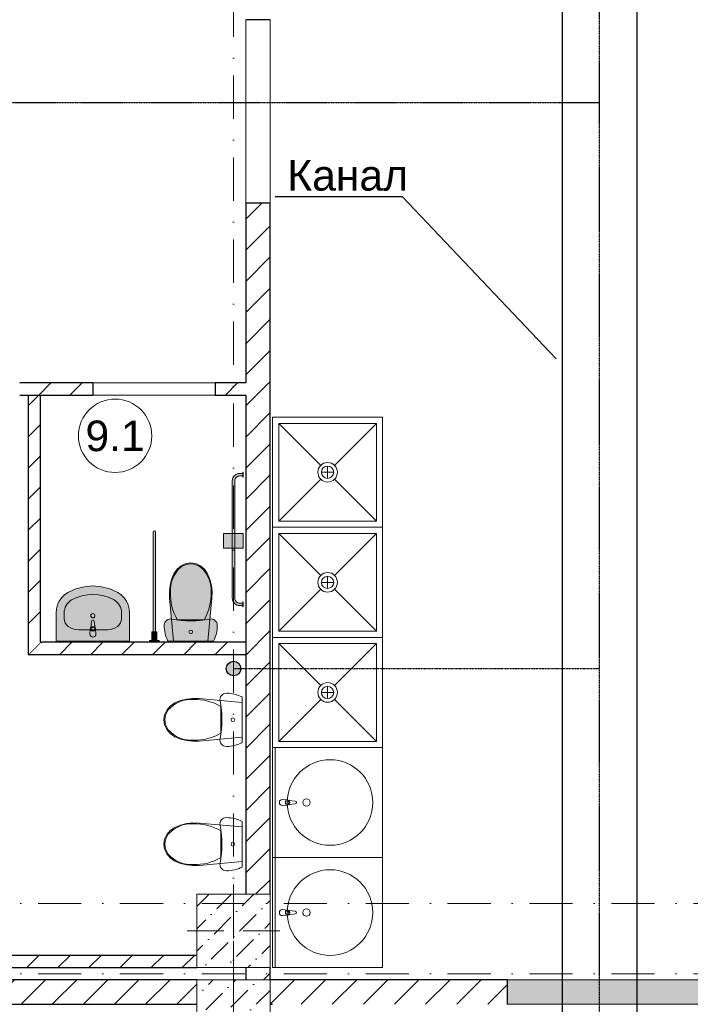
# Model space of a CAD drawing. Header units: millimetres. Extents: x -2890 to 117730, y -526 to 88572.
# Tile 45 of 65: x 66336 to 71824, y 35046 to 43096. Entities that reach past the tile are written whole.
import ezdxf
from ezdxf import colors
from ezdxf.entities.mleader import LeaderData, LeaderLine
from ezdxf.math import Vec2, Vec3

# ---------------------------------------------------------------- set-up
doc = ezdxf.new("R2010")
doc.units = ezdxf.units.MM
doc.header["$MEASUREMENT"] = 0
doc.set_wipeout_variables(frame=1)
doc.linetypes.add('Wipeout_Contour', pattern=[1000, 0, -1000])
doc.linetypes.add('Штрихпунктирная', pattern=[6.702778, 3.527778, -1.763889, 0, -1.411111])
for name, color, linetype in [('ВК_К1', 34, 'Continuous'), ('ВК_Размер', 7, 'Continuous'), ('ВК_Текст', 7, 'Continuous'), ('Интерьер - Оборудование', 7, 'Continuous'), ('Конструктив - Колонны', 7, 'Continuous'), ('Конструктив - Стены блок 100 нов', 7, 'Continuous'), ('Конструктив - Стены Блок 200 нов', 7, 'Continuous'), ('Элемент Модели - Зона', 7, 'Continuous'), ('Элемент Модели - Оси', 7, 'Continuous')]:
    doc.layers.add(name, color=color, linetype=linetype)
doc.styles.get("Standard").update_dxf_attribs({"font": 'ARIALUNI.TTF', "height": 250})
doc.styles.add('СГЕНЕРИР_СТИЛЬ_4', font='arial.ttf')
pattern_1 = [(45, (-30913.89, 8295.99), (-127.27922, 127.27922), [])]
pattern_2 = [(45, (-30913.9, 8296), (-183.84776, 183.84776), [195, -65, 0, -65]), (45, (-30890.9, 8502.82), (-183.84776, 183.84776), [195, -65, 0, -65])]

# ---------------------------------------------------------------- blocks, each defined once
blk = doc.blocks.new('_None')

msp = doc.modelspace()

# ---------------------------------------------------------------- hatches: boundary and pattern name
at = {"layer": 'Интерьер - Оборудование', "linetype": 'Continuous', "lineweight": 0, "ltscale": 100}
msp.add_hatch(color=255, dxfattribs=at).paths.add_polyline_path([(66960, 38073.5), (66956, 38115.5, 0.12102), (66952.8, 38125), (66946.1, 38177.9, 0.882566), (66923.9, 38177.9), (66917.3, 38125, 0.12102), (66914, 38115.5), (66910, 38073.5, 1)])

# ---------------------------------------------------------------- linework, layer by layer
at = {"layer": 'ВК_Размер'}
msp.add_lwpolyline([(70777.2, 54996), (71385.6, 54996), (71385.6, 23047.4), (70777.2, 23047.4)], close=True, dxfattribs=at)
at = {"layer": 'Интерьер - Оборудование', "color": 7, "linetype": 'Continuous', "lineweight": 5, "ltscale": 100}
for p, q in [((69256.1, 39796), (68456.1, 39796)), ((68456.1, 39796), (68456.1, 38996)), ((68456.1, 39796), (68799.5, 39452.6)), ((69256.1, 39796), (68912.7, 39452.6)), ((69256.1, 38996), (69256.1, 39796)), ((68906.1, 39396), (68806.1, 39396)), ((68856.1, 39346), (68856.1, 39446)), ((68456.1, 38996), (68799.5, 39339.4)), ((69256.1, 38996), (68912.7, 39339.4)), ((68456.1, 38996), (69256.1, 38996)), ((69256.1, 38896), (68456.1, 38896)), ((68456.1, 38896), (68456.1, 38096)), ((68456.1, 38896), (68799.5, 38552.6)), ((69256.1, 38896), (68912.7, 38552.6)), ((69256.1, 38096), (69256.1, 38896)), ((68906.1, 38496), (68806.1, 38496)), ((68856.1, 38446), (68856.1, 38546)), ((68456.1, 38096), (68799.5, 38439.4)), ((69256.1, 38096), (68912.7, 38439.4)), ((66700.3, 38199.5), (66700.3, 38245.3)), ((67169.8, 38199.5), (67169.8, 38245.3)), ((67736.1, 38189.2), (67627.2, 38189.2)), ((67845.1, 38189.2), (67736.1, 38189.2)), ((66816.2, 38108.5), (67053.9, 38108.5)), ((66921.4, 38098.4), (66921.4, 38113.3)), ((66948.6, 38098.4), (66921.4, 38098.4)), ((66948.6, 38113.3), (66948.6, 38098.4)), ((68456.1, 38096), (69256.1, 38096)), ((69256.1, 37996), (68456.1, 37996)), ((68456.1, 37996), (68456.1, 37196)), ((68456.1, 37996), (68799.5, 37652.6)), ((69256.1, 37996), (68912.7, 37652.6)), ((69256.1, 37196), (69256.1, 37996)), ((68906.1, 37596), (68806.1, 37596)), ((68856.1, 37546), (68856.1, 37646)), ((68456.1, 37196), (68799.5, 37539.4)), ((69256.1, 37196), (68912.7, 37539.4)), ((67983.1, 37481), (67983.1, 37372)), ((67983.1, 37372), (67983.1, 37263.1)), ((68456.1, 37196), (69256.1, 37196)), ((69306.1, 36246), (69306.1, 37146)), ((68511, 36709.6), (68525.9, 36709.6)), ((68511, 36682.4), (68511, 36709.6)), ((68525.9, 36682.4), (68511, 36682.4)), ((67983.1, 36463.9), (67983.1, 36354.9)), ((67983.1, 36354.9), (67983.1, 36246)), ((69306.1, 35346), (69306.1, 36246)), ((68511, 35809.6), (68525.9, 35809.6)), ((68511, 35782.4), (68511, 35809.6)), ((68525.9, 35782.4), (68511, 35782.4))]:
    msp.add_line(p, q, dxfattribs=at)
at = {"layer": 'Интерьер - Оборудование', "color": 7, "linetype": 'Continuous', "lineweight": 5, "ltscale": 100, "flags": 128}
for points in [[(66960, 38073.5), (66956, 38115.5, 0.12102), (66952.8, 38125), (66946.1, 38177.9, 0.882566), (66923.9, 38177.9), (66917.3, 38125, 0.12102), (66914, 38115.5), (66910, 38073.5, 1)], [(68486.1, 36671), (68528.1, 36675, 0.12102), (68537.6, 36678.3), (68590.5, 36684.9, 0.882566), (68590.5, 36707.1), (68537.6, 36713.7, 0.12102), (68528.1, 36717), (68486.1, 36721, 1)], [(68486.1, 35771), (68528.1, 35775, 0.12102), (68537.6, 35778.3), (68590.5, 35784.9, 0.882566), (68590.5, 35807.1), (68537.6, 35813.7, 0.12102), (68528.1, 35817), (68486.1, 35821, 1)]]:
    msp.add_lwpolyline(points, format="xyb", close=True, dxfattribs=at)
at = {"layer": 'Интерьер - Оборудование', "color": 7, "linetype": 'Continuous', "lineweight": 5, "ltscale": 100}
for centre, radius in [((68856.1, 39396), 80), ((68856.1, 39396), 50), ((68856.1, 38496), 80), ((68856.1, 38496), 50), ((66935, 38223.3), 17.5), ((68856.1, 37596), 80), ((68856.1, 37596), 50), ((68876.1, 36696), 350), ((68682.9, 36696), 30), ((68876.1, 35796), 350), ((68682.9, 35796), 30)]:
    msp.add_circle(centre, radius, dxfattribs=at)
for centre, radius, start, end in [((66935, 38113.6), 21.1, 32.77103, 147.22897), ((66935, 38113.3), 13.6, 0, 180), ((68525.9, 36696), 13.6, 270, 90), ((68526.2, 36696), 21.1, 302.77103, 57.22897), ((68525.9, 35796), 13.6, 270, 90), ((68526.2, 35796), 21.1, 302.77103, 57.22897)]:
    msp.add_arc(centre, radius, start, end, dxfattribs=at)
for centre, major_axis, ratio, start_param, end_param in [((67736.9, 38508.9), (0, 138.6), 0.999377, 0.005861, 0.632505), ((67735.3, 38508.9), (0, 138.6), 0.999377, 5.650681, 6.277324), ((67825.6, 38428.5), (0, 257.1), 0.999377, 0.725939, 1.626528), ((67646.6, 38428.5), (0, 257.1), 0.999377, 4.656662, 5.55725), ((66935, 38016.2), (0, 381.8), 0.956522, 5.78621, 6.78016), ((67994.2, 38404.1), (0, 425.5), 0.999377, 1.547181, 2.100201), ((67478, 38404.1), (0, 425.5), 0.999377, 4.182987, 4.736007), ((66816.2, 38245.3), (0, 121.2), 0.956522, 0.496975, 1.570796), ((67053.9, 38245.3), (0, 121.2), 0.956522, 4.712389, 5.78621), ((66816.3, 38199.5), (116.1, 0), 0.783646, 3.141593, 4.712389), ((67053.7, 38199.5), (116.1, 0), 0.783646, 4.712389, 6.283185), ((67743.8, 37282.6), (257.1, 0), 0.999377, 1.515069, 2.415657), ((67768.2, 37113.9), (425.5, 0), 0.999377, 1.041394, 1.594414), ((67663.4, 37371.2), (138.6, 0), 0.999377, 2.509088, 3.135732), ((67663.4, 37372.9), (138.6, 0), 0.999377, 3.147453, 3.774097), ((67743.8, 37461.5), (257.1, 0), 0.999377, 3.867532, 4.76812), ((67768.2, 37630.1), (425.5, 0), 0.999377, 4.688773, 5.241794), ((67743.8, 36265.5), (257.1, 0), 0.999377, 1.515069, 2.415657), ((67768.2, 36096.8), (425.5, 0), 0.999377, 1.041394, 1.594414), ((67663.4, 36354.1), (138.6, 0), 0.999377, 2.509088, 3.135732), ((67663.4, 36355.8), (138.6, 0), 0.999377, 3.147453, 3.774097), ((67743.8, 36444.4), (257.1, 0), 0.999377, 3.867532, 4.76812), ((67768.2, 36613), (425.5, 0), 0.999377, 4.688773, 5.241794)]:
    msp.add_ellipse(centre, major_axis=major_axis, ratio=ratio, start_param=start_param, end_param=end_param, dxfattribs=at)
for centre, major_axis in [((67736.1, 38091.2), (15, 0)), ((68081.1, 37372), (0, 15)), ((68081.1, 36354.9), (0, 15))]:
    msp.add_ellipse(centre, major_axis=major_axis, ratio=0.999724, dxfattribs=at)
at = {"layer": 'Конструктив - Стены Блок 200 нов', "color": 7, "linetype": 'Continuous', "lineweight": 30, "ltscale": 100}
for p, q in [((68291.1, 43096.3), (68186.1, 43096.3)), ((68386.1, 43096.3), (68291.1, 43096.3)), ((68386.1, 35046), (68406.1, 35046))]:
    msp.add_line(p, q, dxfattribs=at)
at = {"layer": 'Конструктив - Стены Блок 200 нов', "color": 7, "linetype": 'Continuous', "lineweight": 15, "ltscale": 100}
for p, q in [((71664.7, 35246), (70764.7, 35246)), ((71664.7, 35246), (70764.7, 35246)), ((71664.7, 35046), (70764.7, 35046)), ((71664.7, 35046), (70764.7, 35046))]:
    msp.add_line(p, q, dxfattribs=at)

# ---------------------------------------------------------------- texts
at = {"layer": 'Элемент Модели - Зона', "color": 7, "linetype": 'Continuous', "lineweight": 0, "ltscale": 100, "insert": (67116.9, 39692), "char_height": 250, "attachment_point": 5, "style": 'СГЕНЕРИР_СТИЛЬ_4'}
msp.add_mtext('\\A1;9.1', dxfattribs=at)

# ---------------------------------------------------------------- leaders
at = {"layer": 'ВК_Текст', "ltscale": 100}
ml = msp.add_multileader_mtext('Standard', dxfattribs=at)
ml.set_content('Канал', color=256)
ml.set_leader_properties(color=256, linetype='ByLayer', lineweight=-1)
ml.set_arrow_properties(name='NONE')
ml.build(insert=Vec2(0, 0))
ml.multileader.update_dxf_attribs({"text_left_attachment_type": 6, "text_right_attachment_type": 6, "dogleg_length": 0.36, "arrow_head_size": 18})
ctx = ml.context
ctx.base_point, ctx.char_height, ctx.arrow_head_size, ctx.landing_gap_size, ctx.plane_origin = Vec3(68516.9, 41648.8), 250, 18, 9, Vec3(58177.4, 36949.1)
ctx.left_attachment, ctx.right_attachment = 6, 6
notes = []
notes.append((ctx, [(1, (1, 1, 0), (69468.8, 41648.8), (-1, 0), 0.36, [(0, [(70726.1, 40323.1)], 0, [])])]))
ctx.mtext.insert, ctx.mtext.width, ctx.mtext.flow_direction = Vec3(68525.9, 41948.8), 1026.549, 5
for ctx, leaders in notes:
    for number, flags, end, landing, length, lines in leaders:
        leader = LeaderData()
        leader.index, (leader.has_last_leader_line, leader.has_dogleg_vector, leader.attachment_direction) = number, flags
        leader.last_leader_point, leader.dogleg_vector, leader.dogleg_length = Vec3(end), Vec3(landing), length
        for number, points, colour, breaks in lines:
            line = LeaderLine()
            line.index, line.vertices, line.color, line.breaks = number, Vec3.list(points), colors.encode_raw_color(colour), breaks
            leader.lines.append(line)
        ctx.leaders.append(leader)

# ---------------------------------------------------------------- wipeouts: each hides what was drawn before it
at = {"color": 254, "linetype": 'Wipeout_Contour', "lineweight": 0, "ltscale": 100}
for points, layer in [([(66336.1, 40026), (66936.1, 40026), (66936.1, 40126), (66336.1, 40126)], 'Конструктив - Стены блок 100 нов'), ([(66506.1, 38006.2), (66406.1, 37906.2), (66506.1, 37906.2)], 'Конструктив - Стены блок 100 нов'), ([(63686.1, 35346), (67786.1, 35346), (67786.1, 35446), (63686.1, 35446)], 'Конструктив - Стены блок 100 нов'), ([(68386.1, 40026), (68186.1, 40026), (68186.1, 35946), (68386.1, 35946)], 'Конструктив - Стены Блок 200 нов'), ([(68186.1, 35346), (68186.1, 35246), (68386.1, 35246), (68386.1, 35346)], 'Конструктив - Стены Блок 200 нов'), ([(63686.1, 35046), (67786.1, 35046), (67786.1, 35246), (63686.1, 35246)], 'Конструктив - Стены Блок 200 нов')]:
    msp.add_wipeout(points, dxfattribs=at).dxf.layer = layer

# ---------------------------------------------------------------- next in the draw order: hatches: boundary and pattern name
at = {"layer": 'ВК_К1', "ltscale": 100}
h = msp.add_hatch(color=256, dxfattribs=at)
h.dxf.hatch_style = 1
h.paths.add_polyline_path([(68146, 37791.1, 1), (68026.2, 37791.1, 1)])
at = {"layer": 'Интерьер - Оборудование', "linetype": 'Continuous', "lineweight": 0, "ltscale": 100}
for points in [[(68166.1, 38296.2), (68166.1, 38336.2), (68161.1, 38336.2), (68161.1, 38326.2), (68136.1, 38326.2, -0.414214), (68096.1, 38366.2), (68096.1, 39326.2, -0.414214), (68136.1, 39366.2), (68161.1, 39366.2), (68161.1, 39356.2), (68166.1, 39356.2), (68166.1, 39396.2), (68161.1, 39396.2), (68161.1, 39386.2), (68136.1, 39386.2, 0.414214), (68076.1, 39326.2), (68076.1, 38366.2, 0.414214), (68136.1, 38306.2), (68161.1, 38306.2), (68161.1, 38296.2)], [(68003.1, 38896.2), (68003.1, 38776.2), (68166.1, 38776.2), (68166.1, 38896.2)]]:
    msp.add_hatch(color=255, dxfattribs=at).paths.add_polyline_path(points)
at = {"layer": 'Конструктив - Стены блок 100 нов', "linetype": 'Continuous', "lineweight": 5, "ltscale": 100}
h = msp.add_hatch(dxfattribs=at)
h.set_pattern_fill('БЛОКИ_БЕТОННЫЕ_ЭФФЕКТИВН_7F', scale=100, style=0, pattern_type=2)
h.set_pattern_definition(pattern_1)
h.paths.add_polyline_path([(66336.1, 40026), (66936.1, 40026), (66936.1, 40126), (66336.1, 40126)])
h = msp.add_hatch(dxfattribs=at)
h.set_pattern_fill('БЛОКИ_БЕТОННЫЕ_ЭФФЕКТИВН_7F', scale=100, style=0, pattern_type=2)
h.set_pattern_definition(pattern_1)
h.paths.add_polyline_path([(66506.1, 38006.2), (66406.1, 37906.2), (66506.1, 37906.2)])
h = msp.add_hatch(dxfattribs=at)
h.set_pattern_fill('БЛОКИ_БЕТОННЫЕ_ЭФФЕКТИВН_7F', scale=100, style=0, pattern_type=2)
h.set_pattern_definition(pattern_1)
h.paths.add_polyline_path([(63686.1, 35346), (67786.1, 35346), (67786.1, 35446), (63686.1, 35446)])
at = {"layer": 'Конструктив - Стены Блок 200 нов', "linetype": 'Continuous', "lineweight": 5, "ltscale": 100}
h = msp.add_hatch(dxfattribs=at)
h.set_pattern_fill('БЛОКИ_БЕТОННЫЕ_ЭФФЕКТИВН_7F', scale=100, style=0, pattern_type=2)
h.set_pattern_definition(pattern_1)
h.paths.add_polyline_path([(68386.1, 40026), (68186.1, 40026), (68186.1, 35946), (68386.1, 35946)])
h = msp.add_hatch(dxfattribs=at)
h.set_pattern_fill('БЛОКИ_БЕТОННЫЕ_ЭФФЕКТИВН_7F', scale=100, style=0, pattern_type=2)
h.set_pattern_definition(pattern_1)
h.paths.add_polyline_path([(68186.1, 35346), (68186.1, 35246), (68386.1, 35246), (68386.1, 35346)])
h = msp.add_hatch(dxfattribs=at)
h.set_pattern_fill('БЛОКИ_БЕТОННЫЕ_ЭФФЕКТИВН_7F', scale=100, style=0, pattern_type=2)
h.set_pattern_definition(pattern_1)
h.paths.add_polyline_path([(63686.1, 35046), (67786.1, 35046), (67786.1, 35246), (63686.1, 35246)])

# ---------------------------------------------------------------- next in the draw order: linework, layer by layer
at = {"layer": 'ВК_К1', "linetype": 'Штрихпунктирная', "ltscale": 0.5}
msp.add_line((68086.1, 37791.1), (71079.6, 37791.1), dxfattribs=at)
at = {"layer": 'ВК_К1', "ltscale": 100}
msp.add_circle((68086.1, 37791.1), 59.9, dxfattribs=at)
at = {"layer": 'Интерьер - Оборудование', "color": 7, "linetype": 'Continuous', "lineweight": 5, "ltscale": 100}
for p, q in [((68161.1, 39366.2), (68161.1, 39386.2)), ((68161.1, 38306.2), (68161.1, 38326.2)), ((68406.1, 36246), (68406.1, 37146)), ((69306.1, 37146), (68406.1, 37146)), ((68426.1, 36246), (68426.1, 37146)), ((69306.1, 36246), (68406.1, 36246)), ((69306.1, 36246), (68406.1, 36246))]:
    msp.add_line(p, q, dxfattribs=at)
at = {"layer": 'Интерьер - Оборудование', "color": 7, "linetype": 'Continuous', "lineweight": 5, "ltscale": 100, "flags": 128}
for points in [[(69306.1, 38946), (69306.1, 39846), (68406.1, 39846), (68406.1, 38946)], [(68003.1, 38896.2), (68166.1, 38896.2), (68166.1, 38776.2), (68003.1, 38776.2)], [(69306.1, 38046), (69306.1, 38946), (68406.1, 38946), (68406.1, 38046)], [(69306.1, 37146), (69306.1, 38046), (68406.1, 38046), (68406.1, 37146)], [(67702.7, 37202.6), (67652.9, 37215), (67606, 37234), (67568.8, 37259.6), (67540.3, 37292.7), (67522.3, 37331), (67516.1, 37372), (67522.3, 37413.1), (67540.3, 37451.4), (67568.8, 37484.4), (67606, 37510), (67652.9, 37529.1), (67702.7, 37541.5), (67754, 37547), (67805.7, 37545.4), (68156.1, 37513), (68156.1, 37231.1), (67805.7, 37198.7), (67754, 37197.1)], [(68156.1, 37185.3), (68141, 37178.2), (68125.6, 37172), (68109.8, 37166.7), (68093.7, 37162.3), (68077.4, 37158.9), (68060.9, 37156.5), (68044.3, 37155), (68027.6, 37154.5), (68016.1, 37155.8), (68005.1, 37159.6), (67995.3, 37165.7), (67987, 37173.8), (67980.7, 37183.6), (67976.6, 37194.5), (67975.1, 37206), (67976.2, 37217.5), (67982.9, 37255.8), (67987.8, 37294.4), (67990.7, 37333.2), (67991.7, 37372), (67990.7, 37410.9), (67987.8, 37449.7), (67982.9, 37488.3), (67976.2, 37526.5), (67975.1, 37538.1), (67976.6, 37549.6), (67980.7, 37560.5), (67987, 37570.2), (67995.3, 37578.4), (68005.1, 37584.5), (68016.1, 37588.3), (68027.6, 37589.5), (68044.3, 37589.1), (68060.9, 37587.6), (68077.4, 37585.1), (68093.7, 37581.7), (68109.8, 37577.4), (68125.6, 37572.1), (68141, 37565.9), (68156.1, 37558.8)], [(68156.1, 36168.2), (68141, 36161.1), (68125.6, 36154.9), (68109.8, 36149.6), (68093.7, 36145.2), (68077.4, 36141.8), (68060.9, 36139.4), (68044.3, 36137.9), (68027.6, 36137.4), (68016.1, 36138.7), (68005.1, 36142.5), (67995.3, 36148.6), (67987, 36156.7), (67980.7, 36166.5), (67976.6, 36177.4), (67975.1, 36188.9), (67976.2, 36200.4), (67982.9, 36238.7), (67987.8, 36277.3), (67990.7, 36316.1), (67991.7, 36354.9), (67990.7, 36393.8), (67987.8, 36432.6), (67982.9, 36471.2), (67976.2, 36509.4), (67975.1, 36521), (67976.6, 36532.5), (67980.7, 36543.4), (67987, 36553.1), (67995.3, 36561.3), (68005.1, 36567.4), (68016.1, 36571.2), (68027.6, 36572.4), (68044.3, 36571.9), (68060.9, 36570.5), (68077.4, 36568), (68093.7, 36564.6), (68109.8, 36560.3), (68125.6, 36555), (68141, 36548.8), (68156.1, 36541.7)], [(67702.7, 36185.5), (67652.9, 36197.9), (67606, 36216.9), (67568.8, 36242.5), (67540.3, 36275.6), (67522.3, 36313.9), (67516.1, 36354.9), (67522.3, 36396), (67540.3, 36434.3), (67568.8, 36467.3), (67606, 36492.9), (67652.9, 36512), (67702.7, 36524.4), (67754, 36529.8), (67805.7, 36528.3), (68156.1, 36495.9), (68156.1, 36214), (67805.7, 36181.6), (67754, 36180)]]:
    msp.add_lwpolyline(points, close=True, dxfattribs=at)
msp.add_lwpolyline([(68166.1, 38296.2), (68166.1, 38336.2), (68161.1, 38336.2), (68161.1, 38326.2), (68136.1, 38326.2, -0.414214), (68096.1, 38366.2), (68096.1, 39326.2, -0.414214), (68136.1, 39366.2), (68161.1, 39366.2), (68161.1, 39356.2), (68166.1, 39356.2), (68166.1, 39396.2), (68161.1, 39396.2), (68161.1, 39386.2), (68136.1, 39386.2, 0.414214), (68076.1, 39326.2), (68076.1, 38366.2, 0.414214), (68136.1, 38306.2), (68161.1, 38306.2), (68161.1, 38296.2)], format="xyb", close=True, dxfattribs=at)
at = {"layer": 'Конструктив - Стены блок 100 нов', "color": 7, "linetype": 'Continuous', "lineweight": 30, "ltscale": 100}
for p, q in [((66936.1, 40126), (66336.1, 40126)), ((66936.1, 40126), (66936.1, 40086)), ((66336.1, 40026), (66936.1, 40026)), ((66936.1, 40086), (66936.1, 40026)), ((67786.1, 35446), (63686.1, 35446)), ((63686.1, 35346), (67786.1, 35346))]:
    msp.add_line(p, q, dxfattribs=at)
at = {"layer": 'Конструктив - Стены Блок 200 нов', "color": 7, "linetype": 'Continuous', "lineweight": 30, "ltscale": 100}
for p, q in [((68186.1, 35346), (68186.1, 35246)), ((68386.1, 35246), (68386.1, 35346)), ((67786.1, 35246), (63686.1, 35246)), ((68406.1, 35246), (68386.1, 35246)), ((63686.1, 35046), (67786.1, 35046))]:
    msp.add_line(p, q, dxfattribs=at)
at = {"layer": 'Элемент Модели - Зона', "color": 7, "linetype": 'Continuous', "lineweight": 0, "ltscale": 100, "flags": 128}
msp.add_lwpolyline([(67416.9, 39694.1, 1), (66816.9, 39694.1, 1)], format="xyb", close=True, dxfattribs=at)
at = {"layer": 'Элемент Модели - Оси', "color": 7, "linetype": 'Штрихпунктирная', "lineweight": 15, "ltscale": 100}
msp.add_line((3470.8, 35296), (114954, 35296), dxfattribs=at)

# ---------------------------------------------------------------- next in the draw order: wipeouts: each hides what was drawn before it
at = {"color": 254, "linetype": 'Wipeout_Contour', "lineweight": 0, "ltscale": 100}
for points, layer in [([(66506.1, 38006.2), (66506.1, 40026), (66406.1, 40026), (66406.1, 38006.2)], 'Конструктив - Стены блок 100 нов'), ([(68186.1, 40126), (68186.1, 40026), (68386.1, 40026), (68386.1, 40126)], 'Конструктив - Стены Блок 200 нов'), ([(68386.1, 35246), (68386.1, 35046), (68406.1, 35046), (68406.1, 35246)], 'Конструктив - Стены Блок 200 нов')]:
    msp.add_wipeout(points, dxfattribs=at).dxf.layer = layer

# ---------------------------------------------------------------- next in the draw order: hatches: boundary and pattern name
at = {"layer": 'Конструктив - Стены блок 100 нов', "linetype": 'Continuous', "lineweight": 5, "ltscale": 100}
h = msp.add_hatch(dxfattribs=at)
h.set_pattern_fill('БЛОКИ_БЕТОННЫЕ_ЭФФЕКТИВН_7F', scale=100, style=0, pattern_type=2)
h.set_pattern_definition(pattern_1)
h.paths.add_polyline_path([(66506.1, 38006.2), (66506.1, 40026), (66406.1, 40026), (66406.1, 38006.2)])
at = {"layer": 'Конструктив - Стены Блок 200 нов', "linetype": 'Continuous', "lineweight": 5, "ltscale": 100}
h = msp.add_hatch(dxfattribs=at)
h.set_pattern_fill('БЛОКИ_БЕТОННЫЕ_ЭФФЕКТИВН_7F', scale=100, style=0, pattern_type=2)
h.set_pattern_definition(pattern_1)
h.paths.add_polyline_path([(68186.1, 40126), (68186.1, 40026), (68386.1, 40026), (68386.1, 40126)])
h = msp.add_hatch(dxfattribs=at)
h.set_pattern_fill('БЛОКИ_БЕТОННЫЕ_ЭФФЕКТИВН_7F', scale=100, style=0, pattern_type=2)
h.set_pattern_definition(pattern_1)
h.paths.add_polyline_path([(68386.1, 35246), (68386.1, 35046), (68406.1, 35046), (68406.1, 35246)])

# ---------------------------------------------------------------- next in the draw order: linework, layer by layer
at = {"layer": 'Конструктив - Стены блок 100 нов', "color": 7, "linetype": 'Continuous', "lineweight": 30, "ltscale": 100, "flags": 128}
msp.add_lwpolyline([(66406.1, 40026), (66506.1, 40026)], dxfattribs=at)
at = {"layer": 'Конструктив - Стены Блок 200 нов', "color": 7, "linetype": 'Continuous', "lineweight": 30, "ltscale": 100}
for p, q in [((68166.1, 40026), (68186.1, 40026)), ((68186.1, 40026), (68186.1, 35946)), ((68386.1, 35946), (68386.1, 40026))]:
    msp.add_line(p, q, dxfattribs=at)

# ---------------------------------------------------------------- next in the draw order: wipeouts: each hides what was drawn before it
at = {"color": 254, "linetype": 'Wipeout_Contour', "lineweight": 0, "ltscale": 100}
for points, layer in [([(66406.1, 38006.2), (66406.1, 37906.2), (66506.1, 38006.2)], 'Конструктив - Стены блок 100 нов'), ([(68386.1, 41596.3), (68186.1, 41596.3), (68186.1, 40126), (68386.1, 40126)], 'Конструктив - Стены Блок 200 нов'), ([(68406.1, 35246), (68406.1, 35046), (70326.1, 35046), (70326.1, 35246)], 'Конструктив - Стены Блок 200 нов')]:
    msp.add_wipeout(points, dxfattribs=at).dxf.layer = layer

# ---------------------------------------------------------------- next in the draw order: hatches: boundary and pattern name
at = {"layer": 'Конструктив - Стены блок 100 нов', "linetype": 'Continuous', "lineweight": 5, "ltscale": 100}
h = msp.add_hatch(dxfattribs=at)
h.set_pattern_fill('БЛОКИ_БЕТОННЫЕ_ЭФФЕКТИВН_7F', scale=100, style=0, pattern_type=2)
h.set_pattern_definition(pattern_1)
h.paths.add_polyline_path([(66406.1, 38006.2), (66406.1, 37906.2), (66506.1, 38006.2)])
at = {"layer": 'Конструктив - Стены Блок 200 нов', "linetype": 'Continuous', "lineweight": 5, "ltscale": 100}
h = msp.add_hatch(dxfattribs=at)
h.set_pattern_fill('БЛОКИ_БЕТОННЫЕ_ЭФФЕКТИВН_7F', scale=100, style=0, pattern_type=2)
h.set_pattern_definition(pattern_1)
h.paths.add_polyline_path([(68386.1, 41596.3), (68186.1, 41596.3), (68186.1, 40126), (68386.1, 40126)])
h = msp.add_hatch(dxfattribs=at)
h.set_pattern_fill('БЛОКИ_БЕТОННЫЕ_ЭФФЕКТИВН_7F', scale=100, style=0, pattern_type=2)
h.set_pattern_definition(pattern_1)
h.paths.add_polyline_path([(68406.1, 35246), (68406.1, 35046), (70326.1, 35046), (70326.1, 35246)])
at = {"layer": 'Конструктив - Стены Блок 200 нов', "linetype": 'Continuous', "lineweight": 0, "ltscale": 100}
msp.add_hatch(color=255, dxfattribs=at).paths.add_polyline_path([(70326.1, 35196), (70326.1, 35046), (74846.1, 35046), (74846.1, 35196), (74846.1, 35246), (70326.1, 35246)])

# ---------------------------------------------------------------- next in the draw order: linework, layer by layer
at = {"layer": 'ВК_К1', "linetype": 'Штрихпунктирная'}
msp.add_lwpolyline([(71079.6, 44296), (71079.6, 23740.7), (70373.9, 23029.5), (68560, 23029.7)], dxfattribs=at)
at = {"layer": 'Конструктив - Стены блок 100 нов', "color": 7, "linetype": 'Continuous', "lineweight": 30, "ltscale": 100}
for p, q in [((66406.1, 40026), (66406.1, 38006.2)), ((66506.1, 38006.2), (66506.1, 40026)), ((66406.1, 38006.2), (66406.1, 37906.2)), ((66506.1, 38006.2), (66516.1, 38006.2)), ((66406.1, 37906.2), (66506.1, 37906.2))]:
    msp.add_line(p, q, dxfattribs=at)
at = {"layer": 'Конструктив - Стены Блок 200 нов', "color": 7, "linetype": 'Continuous', "lineweight": 15, "ltscale": 100}
for p, q in [((68186.1, 41596.3), (68186.1, 43096.3)), ((68186.1, 41596.3), (68186.1, 43096.3)), ((68386.1, 41596.3), (68386.1, 43096.3)), ((68386.1, 41596.3), (68386.1, 43096.3)), ((74846.1, 35246), (70326.1, 35246)), ((74846.1, 35246), (70326.1, 35246)), ((74846.1, 35046), (70326.1, 35046)), ((74846.1, 35046), (70326.1, 35046))]:
    msp.add_line(p, q, dxfattribs=at)
at = {"layer": 'Конструктив - Стены Блок 200 нов', "color": 7, "linetype": 'Continuous', "lineweight": 30, "ltscale": 100}
for p, q in [((68186.1, 41596.3), (68186.1, 40126)), ((68291.1, 41596.3), (68186.1, 41596.3)), ((68386.1, 41596.3), (68291.1, 41596.3)), ((68386.1, 40126), (68386.1, 41596.3)), ((68186.1, 40126), (68166.1, 40126)), ((68386.1, 40026), (68386.1, 40126)), ((68406.1, 35246), (68386.1, 35246)), ((70326.1, 35246), (68406.1, 35246)), ((70326.1, 35246), (70326.1, 35196)), ((70326.1, 35196), (70326.1, 35046)), ((68386.1, 35046), (68406.1, 35046))]:
    msp.add_line(p, q, dxfattribs=at)

# ---------------------------------------------------------------- next in the draw order: wipeouts: each hides what was drawn before it
at = {"color": 254, "linetype": 'Wipeout_Contour', "lineweight": 0, "ltscale": 100}
for points, layer in [([(67786.1, 34646), (68386.1, 34646), (68386.1, 35246), (67786.1, 35246)], 'Конструктив - Колонны'), ([(68166.1, 40126), (68166.1, 40026), (68186.1, 40026), (68186.1, 40126)], 'Конструктив - Стены блок 100 нов'), ([(66506.1, 37906.2), (68186.1, 37906.2), (68186.1, 38006.2), (66506.1, 38006.2)], 'Конструктив - Стены блок 100 нов')]:
    msp.add_wipeout(points, dxfattribs=at).dxf.layer = layer

# ---------------------------------------------------------------- next in the draw order: hatches: boundary and pattern name
at = {"layer": 'Интерьер - Оборудование', "linetype": 'Continuous', "lineweight": 0, "ltscale": 100}
for points in [[(67428.6, 38021.2), (67448.6, 38021.2), (67448.6, 38906.2, 1), (67428.6, 38906.2)], [(67566.7, 38469.6), (67561.2, 38418.3), (67562.8, 38366.6), (67595.1, 38016.2), (67877.1, 38016.2), (67909.5, 38366.6), (67911, 38418.3), (67905.5, 38469.6), (67893.1, 38519.4), (67874.1, 38566.3), (67848.5, 38603.5), (67815.5, 38632), (67777.2, 38650), (67736.1, 38656.2), (67695.1, 38650), (67656.8, 38632), (67623.7, 38603.5), (67598.1, 38566.3), (67579.1, 38519.4)], [(67235, 38016.2), (67235, 38245.3), (67232.1, 38279), (67223.5, 38311.6), (67209.5, 38342.2), (67190.5, 38369.6), (67167.2, 38393.1), (67140.2, 38411.8), (67075, 38441.7), (67006, 38460), (66935, 38466.2), (66864.1, 38460), (66795.1, 38441.7), (66729.9, 38411.8), (66702.9, 38393.1), (66679.5, 38369.6), (66660.5, 38342.2), (66646.5, 38311.6), (66637.9, 38279), (66635, 38245.3), (66635, 38016.2)], [(67549.3, 38016.2), (67922.9, 38016.2), (67930, 38031.3), (67936.2, 38046.7), (67941.5, 38062.5), (67945.8, 38078.6), (67949.2, 38094.9), (67951.7, 38111.4), (67953.1, 38128), (67953.6, 38144.7), (67952.3, 38156.2), (67948.5, 38167.2), (67942.4, 38177), (67934.3, 38185.3), (67924.6, 38191.6), (67913.7, 38195.7), (67902.2, 38197.2), (67890.6, 38196.1), (67852.3, 38189.4), (67813.7, 38184.5), (67775, 38181.6), (67736.1, 38180.6), (67697.2, 38181.6), (67658.5, 38184.5), (67619.9, 38189.4), (67581.6, 38196.1), (67570, 38197.2), (67558.5, 38195.7), (67547.6, 38191.6), (67537.9, 38185.3), (67529.8, 38177), (67523.7, 38167.2), (67519.9, 38156.2), (67518.6, 38144.7), (67519.1, 38128), (67520.6, 38111.4), (67523, 38094.9), (67526.4, 38078.6), (67530.7, 38062.5), (67536, 38046.7), (67542.2, 38031.3)], [(67418.6, 38021.2), (67458.6, 38021.2), (67458.6, 38091.2), (67418.6, 38091.2)], [(67398.6, 38021.2), (67398.6, 38016.2), (67478.6, 38016.2), (67478.6, 38021.2)]]:
    msp.add_hatch(color=255, dxfattribs=at).paths.add_polyline_path(points)
at = {"layer": 'Конструктив - Колонны', "linetype": 'Continuous', "lineweight": 15, "ltscale": 100}
h = msp.add_hatch(dxfattribs=at)
h.set_pattern_fill('БЕТОН_01_0006', scale=100, style=0, pattern_type=2)
h.set_pattern_definition(pattern_2)
h.paths.add_polyline_path([(67786.1, 34646), (68386.1, 34646), (68386.1, 35246), (67786.1, 35246)])
at = {"layer": 'Конструктив - Стены блок 100 нов', "linetype": 'Continuous', "lineweight": 5, "ltscale": 100}
h = msp.add_hatch(dxfattribs=at)
h.set_pattern_fill('БЛОКИ_БЕТОННЫЕ_ЭФФЕКТИВН_7F', scale=100, style=0, pattern_type=2)
h.set_pattern_definition(pattern_1)
h.paths.add_polyline_path([(68166.1, 40126), (68166.1, 40026), (68186.1, 40026), (68186.1, 40126)])
h = msp.add_hatch(dxfattribs=at)
h.set_pattern_fill('БЛОКИ_БЕТОННЫЕ_ЭФФЕКТИВН_7F', scale=100, style=0, pattern_type=2)
h.set_pattern_definition(pattern_1)
h.paths.add_polyline_path([(66506.1, 37906.2), (68186.1, 37906.2), (68186.1, 38006.2), (66506.1, 38006.2)])

# ---------------------------------------------------------------- next in the draw order: linework, layer by layer
at = {"layer": 'Интерьер - Оборудование', "color": 7, "linetype": 'Continuous', "lineweight": 5, "ltscale": 100, "flags": 128}
msp.add_lwpolyline([(67428.6, 38021.2), (67448.6, 38021.2), (67448.6, 38906.2, 1), (67428.6, 38906.2)], format="xyb", close=True, dxfattribs=at)
for points in [[(67566.7, 38469.6), (67579.1, 38519.4), (67598.1, 38566.3), (67623.7, 38603.5), (67656.8, 38632), (67695.1, 38650), (67736.1, 38656.2), (67777.2, 38650), (67815.5, 38632), (67848.5, 38603.5), (67874.1, 38566.3), (67893.1, 38519.4), (67905.5, 38469.6), (67911, 38418.3), (67909.5, 38366.6), (67877.1, 38016.2), (67595.1, 38016.2), (67562.8, 38366.6), (67561.2, 38418.3)], [(67235, 38016.2), (67235, 38245.3), (67232.1, 38279), (67223.5, 38311.6), (67209.5, 38342.2), (67190.5, 38369.6), (67167.2, 38393.1), (67140.2, 38411.8), (67075, 38441.7), (67006, 38460), (66935, 38466.2), (66864.1, 38460), (66795.1, 38441.7), (66729.9, 38411.8), (66702.9, 38393.1), (66679.5, 38369.6), (66660.5, 38342.2), (66646.5, 38311.6), (66637.9, 38279), (66635, 38245.3), (66635, 38016.2)], [(67549.3, 38016.2), (67542.2, 38031.3), (67536, 38046.7), (67530.7, 38062.5), (67526.4, 38078.6), (67523, 38094.9), (67520.6, 38111.4), (67519.1, 38128), (67518.6, 38144.7), (67519.9, 38156.2), (67523.7, 38167.2), (67529.8, 38177), (67537.9, 38185.3), (67547.6, 38191.6), (67558.5, 38195.7), (67570, 38197.2), (67581.6, 38196.1), (67619.9, 38189.4), (67658.5, 38184.5), (67697.2, 38181.6), (67736.1, 38180.6), (67775, 38181.6), (67813.7, 38184.5), (67852.3, 38189.4), (67890.6, 38196.1), (67902.2, 38197.2), (67913.7, 38195.7), (67924.6, 38191.6), (67934.3, 38185.3), (67942.4, 38177), (67948.5, 38167.2), (67952.3, 38156.2), (67953.6, 38144.7), (67953.1, 38128), (67951.7, 38111.4), (67949.2, 38094.9), (67945.8, 38078.6), (67941.5, 38062.5), (67936.2, 38046.7), (67930, 38031.3), (67922.9, 38016.2)], [(67418.6, 38021.2), (67418.6, 38091.2), (67458.6, 38091.2), (67458.6, 38021.2)], [(67398.6, 38021.2), (67478.6, 38021.2), (67478.6, 38016.2), (67398.6, 38016.2)]]:
    msp.add_lwpolyline(points, close=True, dxfattribs=at)
at = {"layer": 'Конструктив - Колонны', "color": 7, "linetype": 'Continuous', "lineweight": 0, "ltscale": 100}
msp.add_line((68086.1, 35026), (68086.1, 35326), dxfattribs=at)
at = {"layer": 'Конструктив - Колонны', "color": 7, "linetype": 'Continuous', "lineweight": 15, "ltscale": 100, "flags": 128}
msp.add_lwpolyline([(67786.1, 34646), (68386.1, 34646), (68386.1, 35246), (67786.1, 35246)], close=True, dxfattribs=at)
at = {"layer": 'Конструктив - Стены блок 100 нов', "color": 7, "linetype": 'Continuous', "lineweight": 30, "ltscale": 100}
for p, q in [((66506.1, 38006.2), (66516.1, 38006.2)), ((68186.1, 38006.2), (66516.1, 38006.2)), ((66406.1, 37906.2), (66506.1, 37906.2)), ((66506.1, 37906.2), (68186.1, 37906.2))]:
    msp.add_line(p, q, dxfattribs=at)
at = {"layer": 'Конструктив - Стены блок 100 нов', "color": 7, "linetype": 'Continuous', "lineweight": 30, "ltscale": 100, "flags": 128}
msp.add_lwpolyline([(68186.1, 38006.2), (68186.1, 37906.2)], dxfattribs=at)

# ---------------------------------------------------------------- next in the draw order: wipeouts: each hides what was drawn before it
at = {"color": 254, "linetype": 'Wipeout_Contour', "lineweight": 0, "ltscale": 100}
for points, layer in [([(67786.1, 35346), (68386.1, 35346), (68386.1, 35946), (67786.1, 35946)], 'Конструктив - Колонны'), ([(67936.1, 40026), (68166.1, 40026), (68166.1, 40126), (67936.1, 40126)], 'Конструктив - Стены блок 100 нов')]:
    msp.add_wipeout(points, dxfattribs=at).dxf.layer = layer

# ---------------------------------------------------------------- next in the draw order: hatches: boundary and pattern name
at = {"layer": 'Конструктив - Колонны', "linetype": 'Continuous', "lineweight": 15, "ltscale": 100}
h = msp.add_hatch(dxfattribs=at)
h.set_pattern_fill('БЕТОН_01_0006', scale=100, style=0, pattern_type=2)
h.set_pattern_definition(pattern_2)
h.paths.add_polyline_path([(67786.1, 35346), (68386.1, 35346), (68386.1, 35946), (67786.1, 35946)])
at = {"layer": 'Конструктив - Стены блок 100 нов', "linetype": 'Continuous', "lineweight": 5, "ltscale": 100}
h = msp.add_hatch(dxfattribs=at)
h.set_pattern_fill('БЛОКИ_БЕТОННЫЕ_ЭФФЕКТИВН_7F', scale=100, style=0, pattern_type=2)
h.set_pattern_definition(pattern_1)
h.paths.add_polyline_path([(67936.1, 40026), (68166.1, 40026), (68166.1, 40126), (67936.1, 40126)])

# ---------------------------------------------------------------- next in the draw order: linework, layer by layer
at = {"layer": 'ВК_К1', "linetype": 'Штрихпунктирная'}
msp.add_lwpolyline([(63795.8, 34891.8), (63795.8, 42419.9), (71079.6, 42419.9)], dxfattribs=at)
at = {"layer": 'Интерьер - Оборудование', "color": 7, "linetype": 'Continuous', "lineweight": 5, "ltscale": 100}
for p, q in [((68406.1, 35346), (68406.1, 36246)), ((68426.1, 35346), (68426.1, 36246)), ((69306.1, 35346), (68406.1, 35346))]:
    msp.add_line(p, q, dxfattribs=at)
at = {"layer": 'Конструктив - Колонны', "color": 7, "linetype": 'Continuous', "lineweight": 0, "ltscale": 100}
for p, q in [((68086.1, 35726), (68086.1, 36026)), ((68006.1, 35646), (67706.1, 35646)), ((68166.1, 35646), (68466.1, 35646)), ((68086.1, 35566), (68086.1, 35266))]:
    msp.add_line(p, q, dxfattribs=at)
at = {"layer": 'Конструктив - Колонны', "color": 7, "linetype": 'Continuous', "lineweight": 15, "ltscale": 100, "flags": 128}
msp.add_lwpolyline([(67786.1, 35346), (68386.1, 35346), (68386.1, 35946), (67786.1, 35946)], close=True, dxfattribs=at)
at = {"layer": 'Конструктив - Колонны', "color": 7, "linetype": 'Continuous', "lineweight": 0, "ltscale": 100}
msp.add_point((68086.1, 35646), dxfattribs=at)
at = {"layer": 'Конструктив - Стены блок 100 нов', "color": 7, "linetype": 'Continuous', "lineweight": 15, "ltscale": 100}
for p, q in [((67936.1, 40126), (66936.1, 40126)), ((67936.1, 40126), (66936.1, 40126)), ((67936.1, 40026), (66936.1, 40026)), ((67936.1, 40026), (66936.1, 40026))]:
    msp.add_line(p, q, dxfattribs=at)
at = {"layer": 'Конструктив - Стены блок 100 нов', "color": 7, "linetype": 'Continuous', "lineweight": 30, "ltscale": 100}
for p, q in [((68166.1, 40126), (67936.1, 40126)), ((67936.1, 40126), (67936.1, 40086)), ((67936.1, 40086), (67936.1, 40026)), ((67936.1, 40026), (68166.1, 40026))]:
    msp.add_line(p, q, dxfattribs=at)
at = {"layer": 'Конструктив - Стены Блок 200 нов', "color": 7, "linetype": 'Continuous', "lineweight": 30, "ltscale": 100}
for p, q in [((68186.1, 40126), (68166.1, 40126)), ((68166.1, 40026), (68186.1, 40026))]:
    msp.add_line(p, q, dxfattribs=at)
at = {"layer": 'Элемент Модели - Оси', "color": 7, "linetype": 'Штрихпунктирная', "lineweight": 15, "ltscale": 100}
for p, q in [((68086.1, 82191.7), (68086.1, 15620.8)), ((3470.8, 35871), (114954, 35871))]:
    msp.add_line(p, q, dxfattribs=at)

doc.saveas('drawing.dxf')
